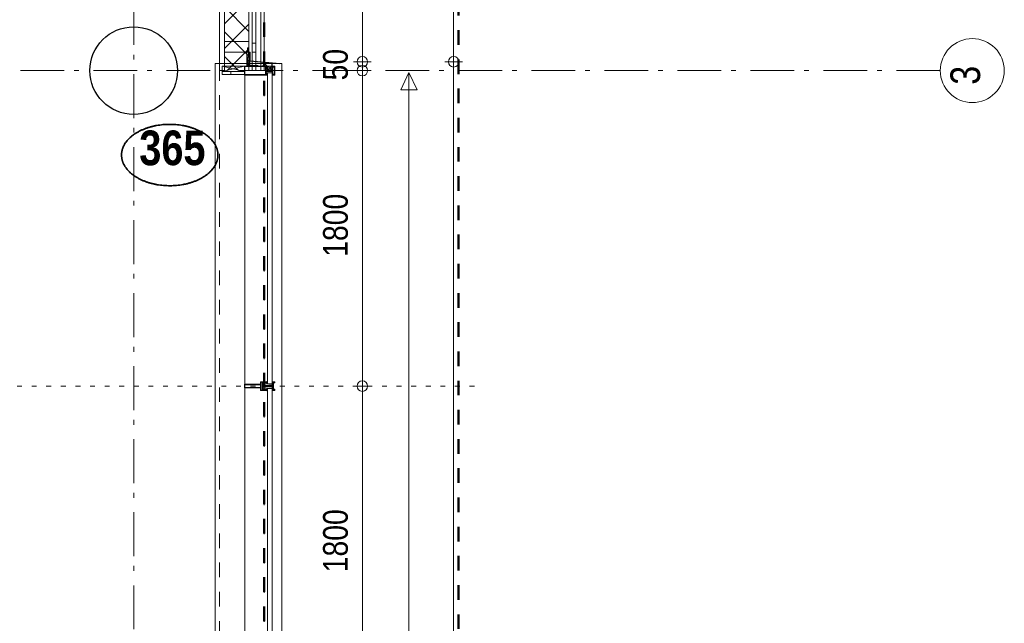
# Model space of a CAD drawing. Header units: millimetres. Extents: x 18442 to 242186, y -49554 to 63508.
# Tile 119 of 175: x 236390 to 242010, y -29512 to -26068. Entities that reach past the tile are written whole.
import ezdxf
from ezdxf.enums import TextEntityAlignment as Align

# ---------------------------------------------------------------- set-up
doc = ezdxf.new("R2010")
doc.units = ezdxf.units.MM
doc.header["$LTSCALE"] = 400
for name, pattern in [('STYLE_01', [0.416641, 0.208282, -0.208359]), ('STYLE_05', [0.208282, 0.069427, -0.138855]), ('STYLE_06', [1.041641, 0.625, -0.208282, 0.069427, -0.138931]), ('STYLE_20', [0.208282, 0.138855, -0.069427])]:
    doc.linetypes.add(name, pattern=pattern)
for name, color, linetype, lineweight in [('1800_GRID', 9, 'STYLE_01', 9), ('Detailaanduiding', 5, 'Continuous', 70), ('Dimension-Buitengevel', 92, 'Continuous', 25), ('mat-beton (ihwg)', 5, 'Continuous', 25), ('mat-glas', 140, 'Continuous', 15), ('mat-isolatie PUR', 140, 'Continuous', 15), ('mat-naaldhout', 140, 'Continuous', 15), ('None', 7, 'Continuous', 9)]:
    doc.layers.add(name, color=color, linetype=linetype, lineweight=lineweight)
doc.styles.add('Abadi MT Condensed Light', font='txt', dxfattribs={"height": 176.388889})
doc.styles.add('Arial Narrow', font='ARIALN.TTF', dxfattribs={"height": 211.666667})
doc.styles.add('Arial Narrow (bold)', font='ARIALNB.TTF', dxfattribs={"height": 172.861111})
doc.styles.get("Standard").update_dxf_attribs({"font": 'arial.ttf'})

# ---------------------------------------------------------------- blocks, each defined once
blk = doc.blocks.new('*X484')
at = {"layer": 'None', "lineweight": 5}
for p, q in [((22.5, -118.9), (141.4, 0)), ((22.5, -260.3), (162.5, -120.3)), ((22.5, -401.8), (162.5, -261.8)), ((22.5, -543.2), (162.5, -403.2)), ((22.5, -684.6), (162.5, -544.6)), ((22.5, -826), (162.5, -686)), ((22.5, -967.4), (162.5, -827.4)), ((22.5, -1108.9), (162.5, -968.9)), ((22.5, -1250.3), (162.5, -1110.3)), ((22.5, -1391.7), (162.5, -1251.7)), ((22.5, -1533.1), (162.5, -1393.1)), ((22.5, -1674.6), (162.5, -1534.6)), ((38.5, -1800), (162.5, -1676))]:
    blk.add_line(p, q, dxfattribs=at)
at = {"layer": 'None', "lineweight": 13}
for p, q in [((141.4, 0), (162.5, -21.1)), ((22.5, -22.5), (162.5, -162.5)), ((22.5, -163.9), (162.5, -303.9)), ((22.5, -305.3), (162.5, -445.3)), ((22.5, -446.7), (162.5, -586.7)), ((22.5, -588.1), (162.5, -728.1)), ((22.5, -729.5), (162.5, -869.5)), ((22.5, -870.9), (162.5, -1010.9)), ((22.5, -1012.3), (162.5, -1152.3)), ((22.5, -1153.7), (162.5, -1293.7)), ((22.5, -1295.1), (162.5, -1435.1)), ((22.5, -1436.5), (162.5, -1576.5)), ((22.5, -1577.9), (162.5, -1717.9)), ((22.5, -1719.3), (103.2, -1800))]:
    blk.add_line(p, q, dxfattribs=at)
blk = doc.blocks.new('HoutSkeletBouw element 1800mm (2D)')
at = {"layer": 'None', "color": 140, "lineweight": 15}
for p, q in [((-5, -1800), (-5, 0)), ((22.5, -1800), (22.5, 0)), ((162.5, -1800), (162.5, 0)), ((180.5, -1800), (180.5, 0)), ((230, -1800), (230, 0)), ((250, -1800), (250, 0))]:
    blk.add_line(p, q, dxfattribs=at)
at = {"layer": 'None', "color": 140, "linetype": 'Continuous', "lineweight": 15}
for p, q in [((22.5, -1800), (22.5, 0)), ((162.5, -1800), (162.5, 0))]:
    blk.add_line(p, q, dxfattribs=at)
at = {"layer": 'None', "color": 8, "linetype": 'Continuous', "lineweight": 5}
blk.add_line((202.5, 0), (202.5, -1800), dxfattribs=at)
at = {"layer": 'None', "color": 140, "linetype": 'Continuous', "lineweight": 15}
blk.add_lwpolyline([(22.5, 30), (162.5, 30), (162.5, -30), (22.5, -30)], close=True, dxfattribs=at)
at = {"layer": 'None', "color": 140}
blk.add_blockref('*X484', (0, 0), dxfattribs=at)
blk = doc.blocks.new('*X602')
at = {"layer": 'None', "lineweight": 5}
blk.add_line((58200, -20132.9), (58200, -20114.9), dxfattribs=at)
blk = doc.blocks.new('*U603')
at = {"layer": 'None', "color": 8, "linetype": 'Continuous', "lineweight": 5}
for p, q in [((58151.1, -20085), (58279.1, -20114.9)), ((58151.1, -20114.9), (58279.1, -20085))]:
    blk.add_line(p, q, dxfattribs=at)
blk.add_lwpolyline([(58151.1, -20085), (58279.1, -20085), (58279.1, -20114.9), (58151.1, -20114.9)], close=True, dxfattribs=at)
blk = doc.blocks.new('*X604')
at = {"layer": 'None', "lineweight": 5}
blk.add_line((58291.1, -20061.7), (58308.1, -20044.6), dxfattribs=at)
blk = doc.blocks.new('*X605')
at = {"layer": 'None', "lineweight": 5}
blk.add_line((58407.8, -20085), (58385.9, -20062.8), dxfattribs=at)
blk = doc.blocks.new('*U606')
at = {"layer": 'None', "color": 8, "linetype": 'Continuous', "lineweight": 5}
for p, q in [((58409.1, -20085), (58436.1, -20105)), ((58409.1, -20105), (58436.1, -20085))]:
    blk.add_line(p, q, dxfattribs=at)
blk.add_lwpolyline([(58409.1, -20085), (58436.1, -20085), (58436.1, -20105), (58409.1, -20105)], close=True, dxfattribs=at)
blk = doc.blocks.new('*U595')
at = {"layer": 'None', "color": 8, "linetype": 'Continuous', "lineweight": 5, "flags": 128}
for points in [[(-111, 25), (-115, 25), (-115, 25), (-115, 23), (-115, 23), (-114, 21), (-114, 21), (-114, 20), (-114, 20), (-114, 20), (-115, 22), (-115, 24), (-115, 24), (-116, 25), (-116, 25), (-116, 24), (-116, 24), (-116, 22), (-115, 20), (-115, 18), (-116, 18), (-116, 18), (-116, 17), (-115, 17), (-115, 16), (-115, 16), (-116, 16), (-116, 15), (-116, 15), (-115, 15), (-115, 14), (-115, 14), (-116, 13), (-116, 13), (-116, 13), (-115, 13), (-111, 13), (-111, 15), (-111, 15), (-111, 15), (-111, 15), (-109, 15), (-109, 15), (-109, 15), (-108, 16), (-107, 17), (-107, 21), (-108, 21), (-109, 23), (-109, 23), (-109, 22), (-111, 22), (-111, 22), (-111, 22), (-111, 23)], [(-110, 21), (-109, 21), (-108, 20), (-108, 17), (-109, 17), (-110, 17), (-111, 17), (-111, 20)]]:
    blk.add_lwpolyline(points, close=True, dxfattribs=at)
blk = doc.blocks.new('*U596')
at = {"layer": 'None', "color": 8, "linetype": 'Continuous', "lineweight": 5, "flags": 128}
for points in [[(-111, -25), (-115, -25), (-115, -25), (-115, -23), (-115, -23), (-114, -21), (-114, -21), (-114, -20), (-114, -20), (-114, -20), (-115, -22), (-115, -24), (-115, -24), (-116, -25), (-116, -25), (-116, -24), (-116, -24), (-116, -22), (-115, -20), (-115, -18), (-116, -18), (-116, -18), (-116, -17), (-115, -17), (-115, -16), (-115, -16), (-116, -16), (-116, -15), (-116, -15), (-115, -15), (-115, -14), (-115, -14), (-116, -13), (-116, -13), (-116, -13), (-115, -13), (-111, -13), (-111, -15), (-111, -15), (-111, -15), (-111, -15), (-109, -15), (-109, -15), (-109, -15), (-108, -16), (-107, -17), (-107, -21), (-108, -21), (-109, -23), (-109, -23), (-109, -22), (-111, -22), (-111, -22), (-111, -22), (-111, -23)], [(-110, -21), (-109, -21), (-108, -20), (-108, -17), (-109, -17), (-110, -17), (-111, -17), (-111, -20)]]:
    blk.add_lwpolyline(points, close=True, dxfattribs=at)
blk = doc.blocks.new('*U597')
at = {"layer": 'None', "color": 8, "linetype": 'Continuous', "lineweight": 5, "flags": 128}
blk.add_lwpolyline([(-146, -23), (-146, -1), (-145, -1), (-144, 0), (-145, 2), (-146, 2), (-146, 24), (-150, 23), (-150, 23), (-150, 23), (-151, 24), (-151, 24), (-153, 23), (-154, 22), (-156, 22), (-156, 21), (-156, 21), (-155, 21), (-149, 21), (-148, 20), (-148, -20), (-149, -20), (-155, -20), (-156, -20), (-156, -21), (-156, -21), (-154, -22), (-153, -22), (-151, -23), (-151, -23), (-150, -22), (-150, -22), (-150, -22)], close=True, dxfattribs=at)
blk = doc.blocks.new('*U598')
at = {"layer": 'None', "color": 8, "linetype": 'Continuous', "lineweight": 5, "flags": 128}
for points in [[(-124, 5), (-141, 5), (-142, 5), (-142, 4), (-142, 3), (-141, 3), (-140, 3), (-140, 3), (-140, 4), (-136, 4), (-135, 3), (-133, 1), (-133, -1), (-135, -3), (-136, -4), (-140, -4), (-140, -3), (-140, -3), (-141, -3), (-142, -3), (-142, -4), (-142, -5), (-141, -5), (-124, -5), (-124, -3), (-123, -2), (-122, -2), (-121, -2), (-119, -2), (-117, -2), (-117, -2), (-117, -2), (-116, -2), (-114, -2), (-113, -2), (-112, -1), (-112, -1), (-111, 0), (-112, 1), (-112, 1), (-113, 2), (-114, 2), (-116, 2), (-117, 2), (-117, 2), (-117, 2), (-119, 2), (-121, 2), (-122, 2), (-123, 2), (-124, 3)], [(-126, -3), (-126, -4), (-129, -4), (-130, -3), (-130, -3), (-129, -3), (-129, -2), (-128, 0), (-129, 2), (-129, 3), (-130, 3), (-129, 4), (-126, 4), (-126, 3), (-126, 1), (-125, 0), (-126, -2)]]:
    blk.add_lwpolyline(points, close=True, dxfattribs=at)
blk.add_lwpolyline([(-123, -1), (-124, 0), (-123, 1), (-121, 1), (-121, 1), (-119, 1), (-117, 1), (-116, 1), (-116, 1), (-115, 1), (-115, 1), (-113, 1), (-112, 0), (-113, -1), (-115, -1), (-115, -1), (-116, -1), (-116, -1), (-117, -1), (-119, -1), (-120, -1), (-120, -1), (-121, -1), (-121, -1), (-123, -1)], dxfattribs=at)
blk = doc.blocks.new('*U599')
at = {"layer": 'None', "color": 8, "linetype": 'Continuous', "lineweight": 5, "flags": 128}
blk.add_lwpolyline([(-146, 25), (-145, 25), (-144, 26), (-144, 27), (-143, 27), (-143, 27), (-143, 27), (-143, 27), (-143, 27), (-143, 27), (-143, 25), (-144, 24), (-144, 23), (-143, 22), (-143, 22), (-143, 22), (-143, 22), (-143, 22), (-144, 21), (-144, 21), (-144, 21), (-144, 21), (-144, 21), (-143, 20), (-143, 20), (-143, 20), (-143, 20), (-143, 20), (-144, 19), (-144, 19), (-144, 19), (-144, 19), (-143, 18), (-143, 18), (-143, 18), (-143, 18), (-143, 17), (-144, 17), (-144, 17), (-144, 16), (-144, 16), (-143, 16), (-143, 16), (-143, 16), (-143, 15), (-143, 15), (-144, 15), (-144, 15), (-144, 14), (-144, 14), (-144, 14), (-143, 14), (-143, 14), (-143, 13), (-143, 13), (-143, 13), (-143, 13), (-144, 11), (-144, 5), (-144, 3), (-143, 3), (-141, 2), (-139, 2), (-139, 2), (-139, 2), (-139, 3), (-139, 3), (-138, 4), (-138, 3), (-135, 1), (-135, 0), (-135, -1), (-138, -3), (-138, -4), (-139, -3), (-139, -3), (-139, -2), (-139, -2), (-139, -2), (-141, -2), (-143, -3), (-144, -3), (-144, -5), (-144, -11), (-143, -13), (-143, -13), (-143, -13), (-143, -13), (-143, -14), (-143, -14), (-144, -14), (-144, -14), (-144, -14), (-144, -15), (-143, -15), (-143, -15), (-143, -16), (-143, -16), (-143, -16), (-144, -16), (-144, -16), (-144, -17), (-144, -17), (-143, -17), (-143, -18), (-143, -18), (-143, -18), (-143, -18), (-144, -19), (-144, -19), (-144, -19), (-144, -19), (-144, -19), (-143, -20), (-143, -20), (-143, -20), (-143, -20), (-143, -20), (-144, -21), (-144, -21), (-144, -21), (-144, -21), (-144, -21), (-143, -22), (-143, -22), (-143, -22), (-143, -22), (-143, -22), (-144, -23), (-144, -23), (-143, -25), (-143, -27), (-143, -27), (-143, -27), (-143, -27), (-143, -27), (-143, -27), (-144, -27), (-144, -26), (-146, -25), (-146, -2), (-146, -2), (-145, -1), (-144, 0), (-145, 1), (-146, 2), (-146, 2), (-146, 25)], dxfattribs=at)
blk.add_lwpolyline([(-137, -1), (-136, 0), (-137, 1), (-141, 1), (-142, 0), (-141, -1)], close=True, dxfattribs=at)
blk = doc.blocks.new('dorpel 85')
at = {"layer": 'None', "color": 8, "linetype": 'Continuous', "lineweight": 5}
blk.add_lwpolyline([(-152, 24), (-151, 24), (-150, 23), (-146, 24), (-146, 25), (-157, 25), (-158, 25), (-158, 24), (-158, -2.2), (-158, -17), (-158, -18), (-158, -24), (-158, -25), (-153, -25), (-151, -25), (-146, -25), (-146, -24), (-150, -23), (-150, -24), (-153, -24), (-157, -24), (-157, -18), (-157, -17), (-157, 23), (-157, 24)], close=True, dxfattribs=at)
at = {"layer": 'None', "color": 8, "linetype": 'Continuous', "lineweight": 5, "flags": 128}
blk.add_lwpolyline([(14, -24), (14, 24), (13, 25), (12, 25), (-111, 25), (-111, 23), (-110, 22), (-110, 22), (-110, 24), (-107, 24), (-107, 19), (-107, 19), (-107, 19), (-107, 14), (-110, 14), (-110, 15), (-110, 15), (-111, 15), (-111, 11), (-110, 11), (-110, 12), (-108, 12), (-108, 7), (-108, 5), (-109, 5), (-122, 5), (-124, 4), (-123, 3), (-122, 2), (-121, 2), (-121, 3), (-120, 2), (-119, 2), (-119, 3), (-119, 2), (-117, 2), (-117, 3), (-117, 2), (-116, 2), (-115, 3), (-115, 2), (-114, 2), (-114, 3), (-113, 2), (-112, 2), (-112, 3), (-111, 2), (-110, 2), (-110, 3), (-110, 2), (-110, 2), (-108, 1), (-107, 0), (-108, -1), (-110, -2), (-111, -2), (-111, -2), (-111, -2), (-112, -2), (-113, -2), (-113, -2), (-114, -2), (-114, -2), (-115, -2), (-116, -2), (-116, -2), (-117, -2), (-118, -2), (-118, -2), (-118, -2), (-120, -2), (-120, -2), (-120, -2), (-121, -2), (-122, -2), (-122, -2), (-124, -4), (-124, -4), (-122, -5), (-109, -5), (-108, -5), (-108, -6), (-108, -12), (-110, -12), (-110, -11), (-111, -11), (-111, -14), (-110, -15), (-110, -15), (-110, -14), (-107, -14), (-107, -18), (-107, -19), (-107, -19), (-107, -23), (-110, -23), (-110, -22), (-110, -22), (-111, -23), (-111, -25), (12, -25), (13, -25), (14, -24)], dxfattribs=at)
blk.add_lwpolyline([(12, -23), (-105, -23), (-105, 23), (12, 23), (12, 5), (12, 5), (12, -5), (12, -5)], close=True, dxfattribs=at)
at = {"layer": 'None', "color": 3}
for name in ['*U597', '*U599', '*U598', '*U595', '*U596']:
    blk.add_blockref(name, (0, 0), dxfattribs=at)
blk = doc.blocks.new('*U607')
at = {"layer": 'None', "color": 8, "linetype": 'STYLE_20', "lineweight": 5}
blk.add_lwpolyline([(58296.1, -20085), (58296.1, -19980), (58301.1, -19980), (58301.1, -20080), (58381.1, -20080), (58381.1, -20085)], close=True, dxfattribs=at)
blk = doc.blocks.new('*U737')
at = {"layer": 'None', "color": 8, "linetype": 'Continuous', "lineweight": 9, "flags": 128}
for points in [[(58396.9, -21935), (58381.1, -21935), (58381.1, -21933.1), (58381.1, -21886.9), (58381.1, -21885), (58396.9, -21885), (58396.9, -21887.9), (58392.3, -21887.9), (58392.3, -21887.4), (58390.9, -21887.4), (58390.9, -21887.9), (58389, -21887.9), (58388.7, -21888.1), (58384.6, -21888.1), (58384.6, -21888.1, 0.414214), (58382.9, -21889.8), (58382.9, -21889.8), (58382.9, -21889.9, 0.414214), (58384.6, -21891.6), (58388.7, -21891.6), (58389, -21891.8), (58390.9, -21891.8), (58390.9, -21892.3), (58392.3, -21892.3), (58392.3, -21891.8), (58396.9, -21891.8), (58396.9, -21893.7), (58384.1, -21893.7), (58384.1, -21893.7, 0.414214), (58382.9, -21894.9), (58382.9, -21894.9), (58382.9, -21903.4), (58382.9, -21903.5, 0.414214), (58384.1, -21904.7), (58401.1, -21904.7), (58401.1, -21906.1), (58403.9, -21906.1), (58404.3, -21905.7), (58404.7, -21906.1), (58405.3, -21906.1), (58405.7, -21905.7), (58406.1, -21906.1), (58406.7, -21906.1), (58407.1, -21905.7), (58408, -21906.1), (58412.9, -21906.1), (58412.9, -21907.8), (58402.1, -21907.8), (58402.1, -21907.8, 0.414214), (58399.9, -21910), (58399.9, -21910), (58399.9, -21910, 0.414214), (58402.1, -21912.2), (58412.9, -21912.2), (58412.9, -21913.9), (58408, -21913.9), (58407.1, -21914.3), (58406.7, -21913.9), (58406.1, -21913.9), (58405.7, -21914.3), (58405.3, -21913.9), (58404.7, -21913.9), (58404.3, -21914.3), (58403.9, -21913.9), (58401.1, -21913.9), (58401.1, -21915.3), (58384.1, -21915.3), (58384.1, -21915.3, 0.414214), (58382.9, -21916.5), (58382.9, -21916.6), (58382.9, -21925.1), (58382.9, -21925.1, 0.414214), (58384.1, -21926.3), (58396.9, -21926.3), (58396.9, -21928.2), (58392.3, -21928.2), (58392.3, -21927.7), (58390.9, -21927.7), (58390.9, -21928.2), (58389, -21928.2), (58388.7, -21928.4), (58384.6, -21928.4), (58384.6, -21928.4, 0.414214), (58382.9, -21930.1), (58382.9, -21930.2), (58382.9, -21930.2, 0.414214), (58384.6, -21931.9), (58388.7, -21931.9), (58389, -21932.1), (58390.9, -21932.1), (58390.9, -21932.6), (58392.3, -21932.6), (58392.3, -21932.1), (58396.9, -21932.1)], [(58409.1, -21895.2), (58409.1, -21895.2, -0.390793), (58407.8, -21896.7), (58407.8, -21896.7, -0.390793), (58406.1, -21895.6), (58406.1, -21895.6, 0.352623), (58404.1, -21894), (58397.4, -21894), (58397.4, -21894, -0.414214), (58397.1, -21893.7), (58397.1, -21892.4), (58397.2, -21891.9), (58397.2, -21891.9, 0.520293), (58397.1, -21891.6), (58394.4, -21891.6), (58394.3, -21891.8), (58392.3, -21891.8), (58392.3, -21891.8, 0.577863), (58392, -21891.8), (58392, -21891.9), (58392, -21891.9, -0.366605), (58391.7, -21892.2), (58391.7, -21892.2, -0.366605), (58391.4, -21892), (58391.4, -21892, 0.130834), (58390.4, -21890.7), (58390.4, -21890.7, -0.439074), (58390.4, -21889.3), (58390.4, -21889.3, 0.133252), (58391.4, -21888), (58391.4, -21888, -0.366605), (58391.7, -21887.8), (58391.7, -21887.8, -0.366605), (58392, -21888), (58392, -21888.1), (58392, -21888.1, 0.577455), (58392.3, -21888.2), (58394.3, -21888.2), (58394.4, -21888.3), (58397.1, -21888.3), (58397.1, -21888.3, 0.52048), (58397.2, -21888.1), (58397.1, -21887.6), (58397.1, -21885.3), (58397.1, -21885.3, -0.414214), (58397.4, -21885), (58405.2, -21885), (58405.2, -21885, 0.255976), (58406.8, -21884.1), (58406.8, -21884.1, -0.749676), (58409.1, -21884.7), (58409.1, -21888.8), (58409.1, -21888.8, -0.414214), (58407.1, -21890.8), (58407.1, -21890.8, 0.402808), (58406.6, -21891.3), (58406.6, -21891.3, 0.402808), (58407, -21891.8), (58407, -21891.8, -0.233259), (58407.4, -21892), (58407.9, -21895.4), (58407.9, -21895.4, 0.419014), (58408, -21895.5), (58408, -21895.5, 0.419014), (58408.1, -21895.4), (58408.1, -21894), (58408.1, -21894, -0.414214), (58408.6, -21893.5), (58408.6, -21893.5, -0.414214), (58409.1, -21894)], [(58392.1, -21889, 0.29188), (58391.6, -21889.2), (58391.2, -21889.7), (58391.2, -21889.7, 0.344328), (58391.2, -21890.3), (58391.6, -21890.8), (58391.6, -21890.8, 0.29188), (58392.1, -21891), (58393.8, -21890.6), (58393.8, -21890.6, 0.348796), (58394.3, -21890), (58394.3, -21890, 0.348796), (58393.8, -21889.4), (58392.1, -21889)], [(58400.1, -21887), (58400.1, -21887, 0.414214), (58399.3, -21887.9), (58399.3, -21887.9, 0.414214), (58400.1, -21888.7), (58403, -21888.7), (58403, -21888.7, 0.414214), (58403.9, -21887.9), (58403.9, -21887.9, 0.414214), (58403, -21887)], [(58403.9, -21891.2, 0.414214), (58403, -21890.3), (58400.1, -21890.3), (58400.1, -21890.3, 0.414214), (58399.3, -21891.2), (58399.3, -21891.2, 0.414214), (58400.1, -21892), (58403, -21892), (58403, -21892, 0.414214), (58403.9, -21891.2)], [(58406.1, -21889.2), (58406.1, -21889.2, 0.552342), (58407.3, -21889.8), (58407.3, -21889.8, 0.263556), (58408.3, -21888.1), (58408.3, -21884.6), (58408.3, -21884.6, 0.437017), (58407.9, -21884.3), (58407.9, -21884.3, 0.437017), (58407.7, -21884.7), (58407.7, -21884.7, -0.396568), (58406.4, -21886.3), (58406.4, -21886.3, 0.418874), (58405.8, -21886.8)], [(58409.1, -21924.8), (58409.1, -21924.8, 0.390793), (58407.8, -21923.3), (58407.8, -21923.3, 0.390793), (58406.1, -21924.4), (58406.1, -21924.4, -0.352623), (58404.1, -21926), (58397.4, -21926), (58397.4, -21926, 0.414214), (58397.1, -21926.3), (58397.1, -21927.6), (58397.2, -21928.1), (58397.2, -21928.1, -0.520293), (58397.1, -21928.4), (58394.4, -21928.4), (58394.3, -21928.2), (58392.3, -21928.2), (58392.3, -21928.2, -0.577863), (58392, -21928.2), (58392, -21928.1), (58392, -21928.1, 0.366605), (58391.7, -21927.8), (58391.7, -21927.8, 0.366605), (58391.4, -21928), (58391.4, -21928, -0.130834), (58390.4, -21929.3), (58390.4, -21929.3, 0.439074), (58390.4, -21930.7), (58390.4, -21930.7, -0.133252), (58391.4, -21932), (58391.4, -21932, 0.366605), (58391.7, -21932.2), (58391.7, -21932.2, 0.366605), (58392, -21932), (58392, -21931.9), (58392, -21931.9, -0.577455), (58392.3, -21931.8), (58394.3, -21931.8), (58394.4, -21931.7), (58397.1, -21931.7), (58397.1, -21931.7, -0.52048), (58397.2, -21931.9), (58397.1, -21932.4), (58397.1, -21934.7), (58397.1, -21934.7, 0.414214), (58397.4, -21935), (58405.2, -21935), (58405.2, -21935, -0.255976), (58406.8, -21935.9), (58406.8, -21935.9, 0.749676), (58409.1, -21935.3), (58409.1, -21931.2), (58409.1, -21931.2, 0.414214), (58407.1, -21929.2), (58407.1, -21929.2, -0.402808), (58406.6, -21928.7), (58406.6, -21928.7, -0.402808), (58407, -21928.2), (58407, -21928.2, 0.233259), (58407.4, -21928), (58407.9, -21924.6), (58407.9, -21924.6, -0.419014), (58408, -21924.5), (58408, -21924.5, -0.419014), (58408.1, -21924.6), (58408.1, -21926), (58408.1, -21926, 0.414214), (58408.6, -21926.5), (58408.6, -21926.5, 0.414214), (58409.1, -21926)], [(58392.1, -21931, -0.29188), (58391.6, -21930.8), (58391.2, -21930.3), (58391.2, -21930.3, -0.344328), (58391.2, -21929.7), (58391.6, -21929.2), (58391.6, -21929.2, -0.29188), (58392.1, -21929), (58393.8, -21929.4), (58393.8, -21929.4, -0.348796), (58394.3, -21930), (58394.3, -21930, -0.348796), (58393.8, -21930.6), (58392.1, -21931)], [(58403.9, -21928.8, -0.414214), (58403, -21929.7), (58400.1, -21929.7), (58400.1, -21929.7, -0.414214), (58399.3, -21928.8), (58399.3, -21928.8, -0.414214), (58400.1, -21928), (58403, -21928), (58403, -21928, -0.414214), (58403.9, -21928.8)], [(58400.1, -21933), (58400.1, -21933, -0.414214), (58399.3, -21932.1), (58399.3, -21932.1, -0.414214), (58400.1, -21931.3), (58403, -21931.3), (58403, -21931.3, -0.414214), (58403.9, -21932.1), (58403.9, -21932.1, -0.414214), (58403, -21933)], [(58406.1, -21930.8), (58406.1, -21930.8, -0.552342), (58407.3, -21930.2), (58407.3, -21930.2, -0.263556), (58408.3, -21931.9), (58408.3, -21935.4), (58408.3, -21935.4, -0.437017), (58407.9, -21935.7), (58407.9, -21935.7, -0.437017), (58407.7, -21935.3), (58407.7, -21935.3, 0.396568), (58406.4, -21933.7), (58406.4, -21933.7, -0.418874), (58405.8, -21933.2)]]:
    blk.add_lwpolyline(points, format="xyb", close=True, dxfattribs=at)
blk.add_lwpolyline([(58382.9, -21914), (58398.6, -21914), (58398.6, -21906), (58382.9, -21906)], close=True, dxfattribs=at)
blk = doc.blocks.new('*U738')
at = {"layer": 'None', "color": 7}
blk.add_blockref('*U737', (0, 0), dxfattribs=at)
blk = doc.blocks.new('*U739')
at = {"layer": 'None', "color": 8, "linetype": 'Continuous', "lineweight": 9, "flags": 128}
for points in [[(58279.1, -21900), (58279.1, -21920), (58369.1, -21920), (58369.1, -21935), (58381.1, -21935), (58381.1, -21885), (58369.1, -21885), (58369.1, -21900)], [(58281.1, -21902), (58369.1, -21902), (58369.1, -21918), (58281.1, -21918)], [(58371.1, -21918), (58371.1, -21902), (58371.1, -21887), (58379.1, -21887), (58379.1, -21933), (58371.1, -21933)]]:
    blk.add_lwpolyline(points, close=True, dxfattribs=at)
blk = doc.blocks.new('*U740')
at = {"layer": 'None', "color": 7}
for name in ['*U739', '*U738']:
    blk.add_blockref(name, (0, 0), dxfattribs=at)
blk = doc.blocks.new('*U741')
at = {"layer": 'None', "color": 8, "linetype": 'Continuous', "lineweight": 9}
for p, q in [((58437.2, -21910), (58438.2, -21908)), ((58438.2, -21911), (58437.2, -21910)), ((58438.2, -21908), (58439.2, -21908)), ((58439.2, -21911), (58438.2, -21911)), ((58439.2, -21886), (58443.2, -21887)), ((58439.2, -21908), (58439.2, -21886)), ((58439.2, -21933), (58439.2, -21911)), ((58442.2, -21889), (58441.2, -21890)), ((58441.2, -21890), (58441.2, -21930)), ((58448.2, -21889), (58442.2, -21889)), ((58443.2, -21887), (58444.2, -21886)), ((58444.2, -21886), (58446.2, -21887)), ((58446.2, -21887), (58447.2, -21888)), ((58447.2, -21888), (58449.2, -21888)), ((58449.2, -21889), (58448.2, -21889)), ((58449.2, -21888), (58449.2, -21889)), ((58443.2, -21932), (58439.2, -21933)), ((58441.2, -21930), (58442.2, -21930)), ((58442.2, -21930), (58448.2, -21930)), ((58444.2, -21933), (58443.2, -21932)), ((58446.2, -21932), (58444.2, -21933)), ((58447.2, -21932), (58446.2, -21932)), ((58449.2, -21931), (58447.2, -21932)), ((58448.2, -21930), (58449.2, -21930)), ((58449.2, -21930), (58449.2, -21931))]:
    blk.add_line(p, q, dxfattribs=at)
at = {"layer": 'None', "color": 8, "linetype": 'Continuous', "lineweight": 9, "flags": 128}
blk.add_lwpolyline([(58439.2, -21933), (58439.2, -21911), (58438.2, -21911), (58437.2, -21910), (58438.2, -21908), (58439.2, -21908), (58439.2, -21886), (58443.2, -21887), (58443.2, -21887), (58443.2, -21887), (58444.2, -21886), (58444.2, -21886), (58446.2, -21887), (58447.2, -21888), (58449.2, -21888), (58449.2, -21889), (58449.2, -21889), (58448.2, -21889), (58442.2, -21889), (58441.2, -21890), (58441.2, -21930), (58442.2, -21930), (58448.2, -21930), (58449.2, -21930), (58449.2, -21931), (58449.2, -21931), (58447.2, -21932), (58446.2, -21932), (58444.2, -21933), (58444.2, -21933), (58443.2, -21932), (58443.2, -21932), (58443.2, -21932)], close=True, dxfattribs=at)
at = {"layer": 'None', "color": 0, "flags": 1}
blk.add_attdef('GRUPPE', (58437.2, -21940.6), '', height=4.23, dxfattribs=at)
blk = doc.blocks.new('*U742')
at = {"layer": 'None', "color": 8, "linetype": 'Continuous', "lineweight": 9}
for p, q in [((58404.2, -21910), (58405.2, -21909)), ((58405.2, -21911), (58404.2, -21910)), ((58405.2, -21909), (58406.2, -21908)), ((58406.2, -21909), (58405.2, -21910)), ((58405.2, -21910), (58406.2, -21911)), ((58406.2, -21912), (58405.2, -21911)), ((58406.2, -21908), (58407.2, -21908)), ((58408.2, -21909), (58406.2, -21909)), ((58406.2, -21911), (58408.2, -21911)), ((58407.2, -21912), (58406.2, -21912)), ((58407.2, -21908), (58409.2, -21908)), ((58409.2, -21912), (58407.2, -21912)), ((58409.2, -21909), (58408.2, -21909)), ((58408.2, -21911), (58409.2, -21911)), ((58409.2, -21908), (58410.2, -21908)), ((58410.2, -21909), (58409.2, -21909)), ((58409.2, -21911), (58410.2, -21911)), ((58410.2, -21912), (58409.2, -21912)), ((58410.2, -21908), (58412.2, -21908)), ((58412.2, -21909), (58410.2, -21909)), ((58410.2, -21911), (58412.2, -21911)), ((58412.2, -21912), (58410.2, -21912)), ((58412.2, -21908), (58414.2, -21908)), ((58414.2, -21909), (58412.2, -21909)), ((58412.2, -21911), (58413.2, -21911)), ((58414.2, -21912), (58412.2, -21912)), ((58413.2, -21911), (58414.2, -21911)), ((58414.2, -21908), (58415.2, -21908)), ((58416.2, -21909), (58414.2, -21909)), ((58414.2, -21911), (58416.2, -21911)), ((58415.2, -21912), (58414.2, -21912)), ((58415.2, -21908), (58416.2, -21908)), ((58416.2, -21912), (58415.2, -21912)), ((58416.2, -21908), (58417.2, -21907)), ((58417.2, -21910), (58416.2, -21909)), ((58416.2, -21911), (58417.2, -21910)), ((58417.2, -21913), (58416.2, -21912)), ((58417.2, -21907), (58417.2, -21905)), ((58417.2, -21905), (58434.2, -21905)), ((58417.2, -21915), (58417.2, -21913)), ((58434.2, -21915), (58417.2, -21915)), ((58419.2, -21909), (58418.2, -21910)), ((58418.2, -21910), (58419.2, -21912)), ((58419.2, -21906), (58419.2, -21907)), ((58422.2, -21906), (58419.2, -21906)), ((58419.2, -21907), (58419.2, -21909)), ((58419.2, -21912), (58419.2, -21913)), ((58419.2, -21913), (58419.2, -21914)), ((58419.2, -21914), (58422.2, -21914)), ((58421.2, -21910), (58422.2, -21908)), ((58422.2, -21912), (58421.2, -21910)), ((58423.2, -21907), (58422.2, -21906)), ((58422.2, -21907), (58423.2, -21907)), ((58422.2, -21908), (58422.2, -21907)), ((58422.2, -21913), (58422.2, -21912)), ((58423.2, -21913), (58422.2, -21913)), ((58422.2, -21914), (58423.2, -21913)), ((58428.2, -21907), (58426.2, -21909)), ((58426.2, -21909), (58426.2, -21911)), ((58426.2, -21911), (58428.2, -21913)), ((58429.2, -21906), (58428.2, -21907)), ((58428.2, -21913), (58429.2, -21914)), ((58433.2, -21906), (58429.2, -21906)), ((58429.2, -21914), (58433.2, -21914)), ((58433.2, -21907), (58433.2, -21906)), ((58434.2, -21907), (58433.2, -21907)), ((58433.2, -21913), (58434.2, -21913)), ((58433.2, -21914), (58433.2, -21913)), ((58434.2, -21905), (58435.2, -21905)), ((58435.2, -21907), (58434.2, -21907)), ((58434.2, -21913), (58435.2, -21913)), ((58435.2, -21915), (58434.2, -21915)), ((58435.2, -21905), (58435.2, -21906)), ((58435.2, -21906), (58435.2, -21907)), ((58435.2, -21913), (58435.2, -21914)), ((58435.2, -21914), (58435.2, -21915))]:
    blk.add_line(p, q, dxfattribs=at)
at = {"layer": 'None', "color": 8, "linetype": 'Continuous', "lineweight": 9, "flags": 128}
for points in [[(58417.2, -21905), (58434.2, -21905), (58435.2, -21905), (58435.2, -21906), (58435.2, -21907), (58434.2, -21907), (58433.2, -21907), (58433.2, -21907), (58433.2, -21906), (58429.2, -21906), (58428.2, -21907), (58426.2, -21909), (58426.2, -21911), (58428.2, -21913), (58429.2, -21914), (58433.2, -21914), (58433.2, -21913), (58433.2, -21913), (58434.2, -21913), (58435.2, -21913), (58435.2, -21914), (58435.2, -21915), (58434.2, -21915), (58417.2, -21915), (58417.2, -21913), (58416.2, -21912), (58415.2, -21912), (58414.2, -21912), (58412.2, -21912), (58410.2, -21912), (58410.2, -21912), (58410.2, -21912), (58409.2, -21912), (58407.2, -21912), (58406.2, -21912), (58405.2, -21911), (58405.2, -21911), (58404.2, -21910), (58405.2, -21909), (58405.2, -21909), (58406.2, -21908), (58407.2, -21908), (58409.2, -21908), (58410.2, -21908), (58410.2, -21908), (58410.2, -21908), (58412.2, -21908), (58414.2, -21908), (58415.2, -21908), (58416.2, -21908), (58417.2, -21907)], [(58419.2, -21913), (58419.2, -21914), (58422.2, -21914), (58423.2, -21913), (58423.2, -21913), (58422.2, -21913), (58422.2, -21912), (58421.2, -21910), (58422.2, -21908), (58422.2, -21907), (58423.2, -21907), (58422.2, -21906), (58419.2, -21906), (58419.2, -21907), (58419.2, -21909), (58418.2, -21910), (58419.2, -21912)]]:
    blk.add_lwpolyline(points, close=True, dxfattribs=at)
blk.add_lwpolyline([(58416.2, -21911), (58417.2, -21910), (58416.2, -21909), (58414.2, -21909), (58414.2, -21909), (58412.2, -21909), (58410.2, -21909), (58409.2, -21909), (58409.2, -21909), (58408.2, -21909), (58408.2, -21909), (58406.2, -21909), (58405.2, -21910), (58406.2, -21911), (58408.2, -21911), (58408.2, -21911), (58409.2, -21911), (58409.2, -21911), (58410.2, -21911), (58412.2, -21911), (58413.2, -21911), (58413.2, -21911), (58414.2, -21911), (58414.2, -21911), (58416.2, -21911)], dxfattribs=at)
at = {"layer": 'None', "color": 0, "flags": 1}
blk.add_attdef('GRUPPE', (58404.2, -21922.6), '', height=4.23, dxfattribs=at)
blk = doc.blocks.new('*U743')
at = {"layer": 'None', "color": 8, "linetype": 'Continuous', "lineweight": 9}
for p, q in [((58431.2, -21907), (58428.2, -21909)), ((58428.2, -21909), (58428.2, -21910)), ((58428.2, -21910), (58428.2, -21911)), ((58428.2, -21911), (58431.2, -21913)), ((58429.2, -21910), (58430.2, -21909)), ((58430.2, -21911), (58429.2, -21910)), ((58430.2, -21909), (58434.2, -21909)), ((58434.2, -21911), (58430.2, -21911)), ((58431.2, -21906), (58431.2, -21907)), ((58432.2, -21907), (58431.2, -21906)), ((58431.2, -21914), (58432.2, -21913)), ((58431.2, -21913), (58431.2, -21914)), ((58432.2, -21908), (58432.2, -21907)), ((58434.2, -21908), (58432.2, -21908)), ((58432.2, -21912), (58434.2, -21912)), ((58432.2, -21913), (58432.2, -21912)), ((58436.2, -21907), (58434.2, -21908)), ((58434.2, -21909), (58435.2, -21910)), ((58435.2, -21910), (58434.2, -21911)), ((58434.2, -21912), (58436.2, -21913)), ((58436.2, -21883), (58436.2, -21885)), ((58437.2, -21883), (58436.2, -21883)), ((58436.2, -21885), (58437.2, -21886)), ((58437.2, -21887), (58436.2, -21888)), ((58436.2, -21888), (58437.2, -21889)), ((58437.2, -21889), (58436.2, -21890)), ((58436.2, -21890), (58437.2, -21891)), ((58437.2, -21891), (58436.2, -21892)), ((58436.2, -21892), (58436.2, -21893)), ((58436.2, -21893), (58437.2, -21893)), ((58436.2, -21894), (58436.2, -21895)), ((58437.2, -21894), (58436.2, -21894)), ((58436.2, -21895), (58437.2, -21895)), ((58436.2, -21896), (58436.2, -21897)), ((58437.2, -21896), (58436.2, -21896)), ((58436.2, -21897), (58437.2, -21899)), ((58437.2, -21907), (58436.2, -21907)), ((58436.2, -21913), (58437.2, -21913)), ((58437.2, -21884), (58437.2, -21883)), ((58438.2, -21885), (58437.2, -21884)), ((58437.2, -21886), (58437.2, -21887)), ((58437.2, -21893), (58437.2, -21894)), ((58437.2, -21895), (58437.2, -21896)), ((58437.2, -21899), (58437.2, -21905)), ((58437.2, -21905), (58437.2, -21907)), ((58437.2, -21910), (58438.2, -21909)), ((58438.2, -21911), (58437.2, -21910)), ((58437.2, -21913), (58437.2, -21915)), ((58437.2, -21915), (58437.2, -21921)), ((58439.2, -21885), (58438.2, -21885)), ((58438.2, -21909), (58439.2, -21908)), ((58439.2, -21912), (58438.2, -21911)), ((58439.2, -21908), (58439.2, -21885)), ((58439.2, -21935), (58439.2, -21912)), ((58437.2, -21921), (58436.2, -21923)), ((58436.2, -21923), (58436.2, -21924)), ((58436.2, -21924), (58437.2, -21924)), ((58436.2, -21925), (58436.2, -21926)), ((58437.2, -21925), (58436.2, -21925)), ((58436.2, -21926), (58437.2, -21926)), ((58436.2, -21927), (58436.2, -21928)), ((58437.2, -21927), (58436.2, -21927)), ((58436.2, -21928), (58437.2, -21929)), ((58437.2, -21929), (58436.2, -21930)), ((58436.2, -21930), (58437.2, -21931)), ((58437.2, -21931), (58436.2, -21932)), ((58436.2, -21932), (58437.2, -21933)), ((58437.2, -21933), (58436.2, -21935)), ((58436.2, -21935), (58436.2, -21937)), ((58436.2, -21937), (58437.2, -21937)), ((58437.2, -21924), (58437.2, -21925)), ((58437.2, -21926), (58437.2, -21927)), ((58437.2, -21936), (58439.2, -21935)), ((58437.2, -21937), (58437.2, -21936))]:
    blk.add_line(p, q, dxfattribs=at)
at = {"layer": 'None', "color": 8, "linetype": 'Continuous', "lineweight": 9, "flags": 128}
blk.add_lwpolyline([(58439.2, -21885), (58438.2, -21885), (58437.2, -21884), (58437.2, -21883), (58436.2, -21883), (58436.2, -21883), (58436.2, -21883), (58436.2, -21883), (58436.2, -21883), (58436.2, -21883), (58436.2, -21885), (58437.2, -21886), (58437.2, -21887), (58436.2, -21888), (58436.2, -21888), (58436.2, -21888), (58436.2, -21888), (58436.2, -21888), (58437.2, -21889), (58437.2, -21889), (58437.2, -21889), (58437.2, -21889), (58437.2, -21889), (58436.2, -21890), (58436.2, -21890), (58436.2, -21890), (58436.2, -21890), (58436.2, -21890), (58437.2, -21891), (58437.2, -21891), (58437.2, -21891), (58437.2, -21891), (58436.2, -21892), (58436.2, -21892), (58436.2, -21892), (58436.2, -21892), (58436.2, -21893), (58437.2, -21893), (58437.2, -21893), (58437.2, -21894), (58437.2, -21894), (58436.2, -21894), (58436.2, -21894), (58436.2, -21894), (58436.2, -21895), (58436.2, -21895), (58437.2, -21895), (58437.2, -21895), (58437.2, -21896), (58437.2, -21896), (58437.2, -21896), (58436.2, -21896), (58436.2, -21896), (58436.2, -21897), (58436.2, -21897), (58436.2, -21897), (58436.2, -21897), (58437.2, -21899), (58437.2, -21905), (58437.2, -21907), (58436.2, -21907), (58434.2, -21908), (58432.2, -21908), (58432.2, -21908), (58432.2, -21908), (58432.2, -21907), (58432.2, -21907), (58431.2, -21906), (58431.2, -21907), (58428.2, -21909), (58428.2, -21910), (58428.2, -21911), (58431.2, -21913), (58431.2, -21914), (58432.2, -21913), (58432.2, -21913), (58432.2, -21912), (58432.2, -21912), (58432.2, -21912), (58434.2, -21912), (58436.2, -21913), (58437.2, -21913), (58437.2, -21915), (58437.2, -21921), (58436.2, -21923), (58436.2, -21923), (58436.2, -21923), (58436.2, -21923), (58436.2, -21924), (58436.2, -21924), (58437.2, -21924), (58437.2, -21924), (58437.2, -21924), (58437.2, -21925), (58436.2, -21925), (58436.2, -21925), (58436.2, -21926), (58436.2, -21926), (58436.2, -21926), (58437.2, -21926), (58437.2, -21926), (58437.2, -21927), (58437.2, -21927), (58436.2, -21927), (58436.2, -21928), (58436.2, -21928), (58436.2, -21928), (58436.2, -21928), (58437.2, -21929), (58437.2, -21929), (58437.2, -21929), (58437.2, -21929), (58437.2, -21929), (58436.2, -21930), (58436.2, -21930), (58436.2, -21930), (58436.2, -21930), (58436.2, -21930), (58437.2, -21931), (58437.2, -21931), (58437.2, -21931), (58437.2, -21931), (58437.2, -21931), (58436.2, -21932), (58436.2, -21932), (58436.2, -21932), (58436.2, -21932), (58436.2, -21932), (58437.2, -21933), (58437.2, -21933), (58436.2, -21935), (58436.2, -21937), (58436.2, -21937), (58436.2, -21937), (58436.2, -21937), (58436.2, -21937), (58436.2, -21937), (58437.2, -21937), (58437.2, -21936), (58439.2, -21935), (58439.2, -21912), (58439.2, -21912), (58438.2, -21911), (58437.2, -21910), (58438.2, -21909), (58439.2, -21908), (58439.2, -21908), (58439.2, -21885)], dxfattribs=at)
blk.add_lwpolyline([(58430.2, -21911), (58429.2, -21910), (58430.2, -21909), (58434.2, -21909), (58435.2, -21910), (58434.2, -21911)], close=True, dxfattribs=at)
at = {"layer": 'None', "color": 0, "flags": 1}
blk.add_attdef('GRUPPE', (58428.2, -21944.6), '', height=4.23, dxfattribs=at)
blk = doc.blocks.new('*U744')
at = {"layer": 'None', "color": 8, "linetype": 'Continuous', "lineweight": 9}
for p, q in [((58451.2, -21885), (58439.2, -21885)), ((58439.2, -21885), (58439.2, -21886)), ((58439.2, -21886), (58443.2, -21887)), ((58442.2, -21890), (58442.2, -21929)), ((58450.2, -21890), (58442.2, -21890)), ((58443.2, -21887), (58444.2, -21886)), ((58443.2, -21891), (58451.2, -21891)), ((58443.2, -21928), (58443.2, -21891)), ((58444.2, -21886), (58450.2, -21886)), ((58450.2, -21886), (58450.2, -21890)), ((58451.2, -21891), (58451.2, -21885)), ((58443.2, -21933), (58439.2, -21934)), ((58439.2, -21934), (58439.2, -21935)), ((58439.2, -21935), (58451.2, -21935)), ((58442.2, -21929), (58450.2, -21929)), ((58451.2, -21928), (58443.2, -21928)), ((58443.2, -21934), (58443.2, -21933)), ((58450.2, -21934), (58443.2, -21934)), ((58450.2, -21929), (58450.2, -21934)), ((58451.2, -21935), (58451.2, -21928))]:
    blk.add_line(p, q, dxfattribs=at)
blk.add_lwpolyline([(58439.2, -21885), (58439.2, -21886), (58443.2, -21887), (58444.2, -21886), (58450.2, -21886), (58450.2, -21890), (58442.2, -21890), (58442.2, -21929), (58450.2, -21929), (58450.2, -21934), (58443.2, -21934), (58443.2, -21933), (58439.2, -21934), (58439.2, -21935), (58451.2, -21935), (58451.2, -21928), (58443.2, -21928), (58443.2, -21891), (58451.2, -21891), (58451.2, -21885)], close=True, dxfattribs=at)
at = {"layer": 'None', "color": 3}
for name in ['*U742', '*U743', '*U741']:
    blk.add_blockref(name, (0, 0), dxfattribs=at)
blk = doc.blocks.new('*U745')
at = {"layer": 'None', "color": 7}
for name in ['*U740', '*U744']:
    blk.add_blockref(name, (0, 0), dxfattribs=at)
blk = doc.blocks.new('*U755')
at = {"layer": 'mat-glas', "color": 140, "linetype": 'Continuous', "lineweight": 15}
for points in [[(58436.1, -21897), (58436.1, -20123), (58409.1, -20123), (58409.1, -21897)], [(58436.1, -23697), (58436.1, -21923), (58409.1, -21923), (58409.1, -23697)]]:
    blk.add_lwpolyline(points, close=True, dxfattribs=at)
at = {"layer": 'mat-isolatie PUR', "color": 140, "linetype": 'Continuous', "lineweight": 15}
blk.add_lwpolyline([(58291.1, -20004), (58308.1, -20004), (58308.1, -20085), (58291.1, -20085)], close=True, dxfattribs=at)
at = {"layer": 'mat-isolatie PUR', "lineweight": 15}
blk.add_lwpolyline([(58308.1, -20055.8), (58434.6, -20067.2), (58434.6, -20085), (58308.1, -20085)], close=True, dxfattribs=at)
at = {"layer": 'mat-naaldhout', "color": 140, "linetype": 'Continuous', "lineweight": 15}
for points in [[(58163.6, -20004), (58303.6, -20004), (58303.6, -19944), (58163.6, -19944)], [(58163.6, -20004), (58303.6, -20004), (58303.6, -20085), (58163.6, -20085)], [(58343.6, -20004), (58321.6, -20004), (58321.6, -19954), (58343.6, -19954)]]:
    blk.add_lwpolyline(points, close=True, dxfattribs=at)
at = {"layer": 'None', "color": 43, "linetype": 'Continuous', "lineweight": 9}
for p, q in [((58111.1, -20069.5), (58111.1, -34975.5)), ((58111.1, -20069.5), (58491.1, -20069.5)), ((58491.1, -20069.5), (58491.1, -35355.5))]:
    blk.add_line(p, q, dxfattribs=at)
at = {"layer": 'None', "color": 8, "linetype": 'Continuous', "lineweight": 5}
blk.add_line((58280.1, -20135), (58279.1, -35153), dxfattribs=at)
at = {"layer": 'None', "color": 140, "linetype": 'Continuous', "lineweight": 15}
for points in [[(58481.1, -20069.5), (58481.1, -20071.5), (58308.1, -20055.8), (58308.1, -20004), (58310.1, -20004), (58310.1, -20053.9)], [(58151.1, -20114.9), (58279.1, -20114.9), (58279.1, -20132.9), (58151.1, -20132.9)], [(58434.6, -20070), (58436.1, -20070), (58436.1, -20105), (58434.6, -20105)]]:
    blk.add_lwpolyline(points, close=True, dxfattribs=at)
at = {"layer": 'None', "color": 8, "linetype": 'STYLE_01', "lineweight": 5}
for points in [[(43205.4, -35000), (58136.1, -35000), (58136.1, -20069.5)], [(43205.4, -35255), (58391.1, -35255), (58391.1, -20069.5)]]:
    blk.add_lwpolyline(points, dxfattribs=at)
at = {"layer": 'mat-isolatie PUR', "color": 140}
blk.add_blockref('*X604', (0, 0), dxfattribs=at)
at = {"layer": 'mat-isolatie PUR'}
blk.add_blockref('*X605', (0, 0), dxfattribs=at)
at = {"layer": 'None', "color": 7}
for name in ['*U607', '*U603', '*U606', '*U745']:
    blk.add_blockref(name, (0, 0), dxfattribs=at)
at = {"layer": 'None', "color": 140}
blk.add_blockref('*X602', (0, 0), dxfattribs=at)
at = {"layer": 'None', "color": 7, "rotation": 180}
blk.add_blockref('dorpel 85', (58293.1, -20110), dxfattribs=at)
blk = doc.blocks.new('Kolom O 500')
at = {"layer": 'mat-beton (ihwg)', "lineweight": 25}
blk.add_circle((0, 0), 250, dxfattribs=at)
blk = doc.blocks.new('*U1635')
at = {"layer": 'Dimension-Buitengevel', "color": 43, "insert": (58727, -21172.3), "char_height": 141.11, "attachment_point": 1, "rotation": 90, "style": 'Abadi MT Condensed Light'}
blk.add_mtext('1800', dxfattribs=at)
blk = doc.blocks.new('*U1636')
at = {"layer": 'Dimension-Buitengevel', "color": 43, "insert": (58727, -22972.3), "char_height": 141.11, "attachment_point": 1, "rotation": 90, "style": 'Abadi MT Condensed Light'}
blk.add_mtext('1800', dxfattribs=at)
blk = doc.blocks.new('Detail')
at = {"layer": 'Detailaanduiding', "color": 1, "linetype": 'Continuous', "lineweight": 35}
blk.add_open_spline([(-134.1, 153.9), (-70.3, 177.4), (77, 177.4), (140.9, 153.9), (204.7, 130.5), (241.5, 89.9), (278.4, 49.3), (278.4, 2.4), (278.4, -44.5), (241.5, -85.1), (204.7, -125.7), (140.9, -149.2), (77, -172.6), (-70.3, -172.6), (-134.1, -149.2), (-198, -125.7), (-234.8, -85.1), (-271.6, -44.5), (-271.6, 2.4), (-271.6, 49.3), (-234.8, 89.9), (-198, 130.5), (-134.1, 153.9)], degree=2, knots=[0, 0, 0, 0.097932, 0.195864, 0.195864, 0.280023, 0.280023, 0.347931, 0.347931, 0.415846, 0.415846, 0.5, 0.5, 0.597932, 0.695864, 0.695864, 0.780023, 0.780023, 0.847931, 0.847931, 0.915846, 0.915846, 1, 1, 1], dxfattribs=at)
at = {"layer": 'Detailaanduiding', "style": 'Arial Narrow (bold)'}
blk.add_attdef('Detail', text='', height=197.6, dxfattribs=at).set_placement((-170.2, 142.2), align=Align.TOP_LEFT)
at = {"layer": 'None', "color": 0, "flags": 1}
blk.add_attdef('Fragment', (-271.6, -528.2), '', height=197.6, dxfattribs=at)
blk = doc.blocks.new('*U2083')
at = {"layer": 'Dimension-Buitengevel', "color": 43, "insert": (58727, -20165.9), "char_height": 141.11, "attachment_point": 1, "rotation": 90, "style": 'Abadi MT Condensed Light'}
blk.add_mtext('50', dxfattribs=at)
blk = doc.blocks.new('*U2084')
at = {"layer": 'None', "color": 140, "lineweight": 15}
for p, q in [((59217.1, -20120), (59170.5, -20220)), ((59217.1, -20120), (59263.7, -20220)), ((59263.7, -20220), (59170.5, -20220))]:
    blk.add_line(p, q, dxfattribs=at)
at = {"layer": 'None', "color": 140, "linetype": 'Continuous', "lineweight": 15}
blk.add_line((59217.1, -24400), (59217.1, -20120), dxfattribs=at)
blk = doc.blocks.new('*U2426')
at = {"layer": '1800_GRID', "color": 43, "linetype": 'STYLE_05', "lineweight": 9}
blk.add_line((59591.1, -21910), (29270.1, -21910), dxfattribs=at)
blk = doc.blocks.new('*U2429')
at = {"layer": '1800_GRID', "color": 7}
blk.add_blockref('*U2426', (0, 0), dxfattribs=at)
blk = doc.blocks.new('*U2434')
at = {"layer": '1800_GRID', "color": 43, "linetype": 'STYLE_05', "lineweight": 9}
blk.add_line((59591.1, -21910), (29270.1, -21910), dxfattribs=at)

msp = doc.modelspace()

# ---------------------------------------------------------------- linework, layer by layer
at = {"layer": '1800_GRID', "color": 6, "linetype": 'STYLE_01', "lineweight": 50}
msp.add_lwpolyline([(237785.7849, 37701.61885), (238894.72553, 37701.61885), (238894.72553, -45998.38115), (237785.7849, -45998.38115)], close=True, dxfattribs=at)
at = {"layer": 'Dimension-Buitengevel', "color": 43, "linetype": 'Continuous', "lineweight": 9}
for p, q in [((238346.0569, -24593.38115), (238346.0569, -26307.96133)), ((238866.93635, -24593.38115), (238866.93635, -26307.96133)), ((238346.0569, -26257.96133), (238346.0569, -26307.96133)), ((238296.0569, -26307.96133), (238396.0569, -26307.96133)), ((238296.0569, -26307.96133), (238396.0569, -26307.96133)), ((238346.0569, -26307.96133), (238346.0569, -26357.96133)), ((238346.0569, -26307.96133), (238346.0569, -26358.38115)), ((238346.0569, -26308.38115), (238346.0569, -26358.38115)), ((238816.93635, -26307.96133), (238916.93635, -26307.96133)), ((238816.93635, -26307.96133), (238916.93635, -26307.96133)), ((238866.93635, -26307.96133), (238866.93635, -26357.96133)), ((238866.93635, -26307.96133), (238866.93635, -26357.96133)), ((238866.93635, -37083.38133), (238866.93635, -26307.96133)), ((238296.0569, -26358.38115), (238396.0569, -26358.38115)), ((238396.0569, -26358.38115), (238296.0569, -26358.38115)), ((238346.0569, -26358.38115), (238346.0569, -28158.38115)), ((238346.0569, -26358.38115), (238346.0569, -26408.38115)), ((238346.0569, -28108.38115), (238346.0569, -28158.38115)), ((238296.0569, -28158.38115), (238396.0569, -28158.38115)), ((238296.0569, -28158.38115), (238396.0569, -28158.38115)), ((238346.0569, -28158.38115), (238346.0569, -28208.38115)), ((238346.0569, -28158.38115), (238346.0569, -29958.38115))]:
    msp.add_line(p, q, dxfattribs=at)
at = {"layer": 'Dimension-Buitengevel', "color": 43, "lineweight": 9}
for centre in [(238346.0569, -26307.96133), (238346.0569, -26307.96133), (238866.93635, -26307.96133), (238866.93635, -26307.96133), (238346.0569, -26358.38115), (238346.0569, -26358.38115), (238346.0569, -28158.38115), (238346.0569, -28158.38115)]:
    msp.add_circle(centre, 29.99817, dxfattribs=at)
at = {"layer": 'None', "color": 43, "linetype": 'STYLE_06', "lineweight": 9}
for p, q in [((237040.7849, -42878.38115), (237040.7849, -10632.74729)), ((241644.72553, -26358.38115), (207924.8249, -26358.38115))]:
    msp.add_line(p, q, dxfattribs=at)
at = {"layer": 'None', "color": 43, "linetype": 'Continuous', "lineweight": 9}
msp.add_circle((241827.33195, -26358.38115), 182.60642, dxfattribs=at)

# ---------------------------------------------------------------- block references
at = {"layer": '1800_GRID', "color": 7}
for name in ['*U2434', '*U2429']:
    msp.add_blockref(name, (179394.72553, -6248.38115), dxfattribs=at)
at = {"layer": 'Detailaanduiding', "color": 7}
msp.add_blockref('Detail', (237243.18184, -26842.4448), dxfattribs=at).add_auto_attribs({'Detail': '365'})
at = {"layer": 'Dimension-Buitengevel', "color": 7}
for name in ['*U2083', '*U1635', '*U1636']:
    msp.add_blockref(name, (179394.72553, -6248.38115), dxfattribs=at)
at = {"layer": 'None', "color": 7}
for name, p in [('HoutSkeletBouw element 1800mm (2D)', (237535.7849, -24558.38115)), ('*U755', (179394.72553, -6248.38115)), ('*U2084', (179394.72553, -6248.38115))]:
    msp.add_blockref(name, p, dxfattribs=at)
at = {"layer": 'None', "color": 7, "rotation": 90}
msp.add_blockref('Kolom O 500', (237040.7849, -26358.38115), dxfattribs=at)

# ---------------------------------------------------------------- texts
at = {"layer": 'None', "color": 43, "insert": (241702.44861, -26438.83638), "char_height": 169.33333, "width": 160.910466, "attachment_point": 1, "rotation": 90, "style": 'Arial Narrow'}
msp.add_mtext('3', dxfattribs=at)

doc.saveas('drawing.dxf')
